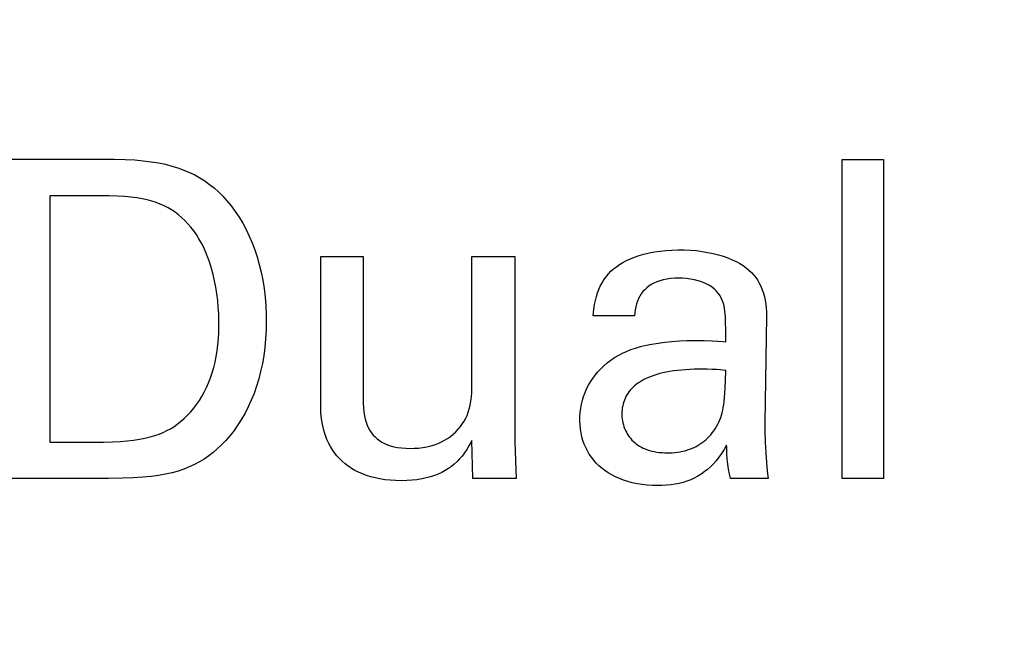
# Model space of a CAD drawing. Header units: inches. Extents: x 0.2 to 16.8, y 0.1 to 10.8.
# Tile 31 of 47: x 4.5326 to 4.6872, y 7.473 to 7.5718. Entities that reach past the tile are written whole.
import ezdxf

# ---------------------------------------------------------------- set-up
doc = ezdxf.new("R2010")
doc.units = ezdxf.units.IN
doc.header["$LTSCALE"] = 0.935
doc.header["$MEASUREMENT"] = 0
doc.layers.get('0').update_dxf_attribs({"linetype": 'CONTINUOUS'})
doc.layers.add('ARTWORK', color=7, linetype='CONTINUOUS')
doc.layers.add('DIMENSIONS', color=7, linetype='CONTINUOUS')
doc.styles.get("Standard").update_dxf_attribs({"font": 'txt', "width": 0.8})
doc.dimstyles.new('DIMSTYLE_2', dxfattribs={"dimtxt": 0.125, "dimasz": 0.18, "dimexe": 0.18, "dimexo": 0.0625, "dimgap": 0.09, "dimtad": 0, "dimtih": 1, "dimtoh": 1, "dimdec": 3, "dimzin": 4, "dimdsep": 46, "dimtxsty": 'STANDARD', "dimblk": '_FILLED', "dimblk1": '_FILLED', "dimblk2": '_FILLED', "dimcen": 0.09, "dimadec": 0, "dimazin": 0, "dimtp": 0.001, "dimtm": 0.001, "dimtfac": 1, "dimtdec": 3, "dimtofl": 0, "dimtmove": 0, "dimatfit": 3, "dimldrblk": '_FILLED', "dimfxl": 1, "dimtolj": 1, "dimtzin": 4, "dimarcsym": 0})

# ---------------------------------------------------------------- blocks, each defined once
blk = doc.blocks.new('*D22')
at = {"layer": 'DIMENSIONS', "color": 2, "linetype": 'CONTINUOUS'}
blk.add_line((4.70147, 7.012), (4.70147, 2.31488), dxfattribs=at)
at = {"layer": 'DIMENSIONS', "color": 2, "linetype": 'CONTINUOUS', "width": 0.8}
for s, p in [(']', (4.76397, 2.15238)), ('7.11', (4.76397, 1.75238)), ('[', (4.76397, 1.65238)), ('.280', (4.76397, 1.12738)), ('9X ', (4.76397, 0.82738))]:
    blk.add_text(s, height=0.125, rotation=90, dxfattribs=at).set_placement(p)
blk = doc.blocks.new('_FILLED')
at = {"color": 0, "linetype": 'BYBLOCK'}
blk.add_solid([(0, 0), (-1, 0.17361), (-1, -0.17361)], dxfattribs=at)
blk = doc.blocks.new('*D23')
at = {"layer": 'DIMENSIONS', "color": 2, "linetype": 'CONTINUOUS'}
for p, q in [((4.70947, 4.33777), (4.70947, 2.88968)), ((4.70947, 2.88968), (4.88728, 2.61657)), ((4.88728, 2.61657), (4.88728, 2.31488))]:
    blk.add_line(p, q, dxfattribs=at)
at = {"layer": 'DIMENSIONS', "color": 2, "linetype": 'CONTINUOUS', "width": 0.8}
for s, p in [(']', (4.94978, 2.15238)), ('7.32', (4.94978, 1.75238)), ('[', (4.94978, 1.65238)), ('.288', (4.94978, 1.12738))]:
    blk.add_text(s, height=0.125, rotation=90, dxfattribs=at).set_placement(p)

msp = doc.modelspace()

# ---------------------------------------------------------------- linework, layer by layer
at = {"layer": 'ARTWORK', "color": 7, "linetype": 'CONTINUOUS'}
for p, q in [((4.53045, 7.54996), (4.54534, 7.54996)), ((4.54534, 7.54996), (4.54749, 7.54995)), ((4.54749, 7.54995), (4.5492, 7.5499)), ((4.5492, 7.5499), (4.55069, 7.54983)), ((4.66172, 7.49984), (4.66172, 7.54989)), ((4.66172, 7.54989), (4.66825, 7.54989)), ((4.66825, 7.54989), (4.66825, 7.49984)), ((4.55069, 7.54983), (4.55203, 7.54971)), ((4.55203, 7.54971), (4.55326, 7.54956)), ((4.55326, 7.54956), (4.55442, 7.54937)), ((4.55442, 7.54937), (4.5555, 7.54915)), ((4.5555, 7.54915), (4.55652, 7.54888)), ((4.55652, 7.54888), (4.55748, 7.54859)), ((4.55748, 7.54859), (4.55841, 7.54825)), ((4.55841, 7.54825), (4.55928, 7.54788)), ((4.55928, 7.54788), (4.56013, 7.54747)), ((4.56013, 7.54747), (4.56093, 7.54702)), ((4.56093, 7.54702), (4.56171, 7.54653)), ((4.56171, 7.54653), (4.56245, 7.546)), ((4.56245, 7.546), (4.56317, 7.54543)), ((4.56317, 7.54543), (4.56385, 7.54481)), ((4.53739, 7.5442), (4.53739, 7.50553)), ((4.54572, 7.5442), (4.53739, 7.5442)), ((4.54669, 7.54419), (4.54572, 7.5442)), ((4.54796, 7.54415), (4.54669, 7.54419)), ((4.54909, 7.54409), (4.54796, 7.54415)), ((4.5501, 7.54399), (4.54909, 7.54409)), ((4.55102, 7.54387), (4.5501, 7.54399)), ((4.55187, 7.54373), (4.55102, 7.54387)), ((4.55265, 7.54356), (4.55187, 7.54373)), ((4.56385, 7.54481), (4.56452, 7.54415)), ((4.56452, 7.54415), (4.56516, 7.54344)), ((4.55338, 7.54337), (4.55265, 7.54356)), ((4.55407, 7.54315), (4.55338, 7.54337)), ((4.55471, 7.5429), (4.55407, 7.54315)), ((4.55533, 7.54263), (4.55471, 7.5429)), ((4.55592, 7.54233), (4.55533, 7.54263)), ((4.55648, 7.542), (4.55592, 7.54233)), ((4.56516, 7.54344), (4.56584, 7.54261)), ((4.56584, 7.54261), (4.56648, 7.54174)), ((4.55702, 7.54164), (4.55648, 7.542)), ((4.55729, 7.54144), (4.55702, 7.54164)), ((4.55755, 7.54124), (4.55729, 7.54144)), ((4.55806, 7.54081), (4.55755, 7.54124)), ((4.55856, 7.54034), (4.55806, 7.54081)), ((4.56648, 7.54174), (4.56708, 7.54083)), ((4.56708, 7.54083), (4.56765, 7.53989)), ((4.55905, 7.53982), (4.55856, 7.54034)), ((4.55951, 7.53929), (4.55905, 7.53982)), ((4.55995, 7.53872), (4.55951, 7.53929)), ((4.56765, 7.53989), (4.56818, 7.53891)), ((4.56037, 7.53812), (4.55995, 7.53872)), ((4.56078, 7.53747), (4.56037, 7.53812)), ((4.56818, 7.53891), (4.56867, 7.53789)), ((4.56867, 7.53789), (4.56912, 7.53683)), ((4.56116, 7.53679), (4.56078, 7.53747)), ((4.56152, 7.53607), (4.56116, 7.53679)), ((4.56187, 7.53531), (4.56152, 7.53607)), ((4.56912, 7.53683), (4.56954, 7.53574)), ((4.56219, 7.5345), (4.56187, 7.53531)), ((4.56249, 7.53366), (4.56219, 7.5345)), ((4.56954, 7.53574), (4.56991, 7.5346)), ((4.56991, 7.5346), (4.57025, 7.53342)), ((4.57988, 7.5113), (4.57988, 7.53468)), ((4.57988, 7.53468), (4.58654, 7.53468)), ((4.58654, 7.53468), (4.58654, 7.51227)), ((4.60362, 7.51497), (4.60362, 7.53468)), ((4.60362, 7.53468), (4.61036, 7.53468)), ((4.61036, 7.53468), (4.61036, 7.50637)), ((4.6285, 7.53432), (4.62916, 7.53458)), ((4.62916, 7.53458), (4.62987, 7.53482)), ((4.62987, 7.53482), (4.63062, 7.53504)), ((4.63062, 7.53504), (4.63142, 7.53523)), ((4.63142, 7.53523), (4.63226, 7.53539)), ((4.63226, 7.53539), (4.63315, 7.53552)), ((4.63315, 7.53552), (4.63406, 7.53563)), ((4.63406, 7.53563), (4.635, 7.53569)), ((4.635, 7.53569), (4.63595, 7.53573)), ((4.63595, 7.53573), (4.63632, 7.53573)), ((4.63632, 7.53573), (4.63696, 7.53572)), ((4.63696, 7.53572), (4.63791, 7.53568)), ((4.63791, 7.53568), (4.63885, 7.5356)), ((4.63885, 7.5356), (4.63976, 7.53548)), ((4.63976, 7.53548), (4.64065, 7.53533)), ((4.64065, 7.53533), (4.6415, 7.53515)), ((4.6415, 7.53515), (4.6423, 7.53494)), ((4.6423, 7.53494), (4.64307, 7.53471)), ((4.64307, 7.53471), (4.64378, 7.53445)), ((4.64378, 7.53445), (4.64445, 7.53418)), ((4.56276, 7.53277), (4.56249, 7.53366)), ((4.57025, 7.53342), (4.57054, 7.53221)), ((4.62585, 7.53273), (4.62629, 7.53308)), ((4.62629, 7.53308), (4.62678, 7.53342)), ((4.62678, 7.53342), (4.62731, 7.53373)), ((4.62731, 7.53373), (4.62788, 7.53403)), ((4.62788, 7.53403), (4.6285, 7.53432)), ((4.64445, 7.53418), (4.64508, 7.53388)), ((4.64508, 7.53388), (4.64565, 7.53357)), ((4.64565, 7.53357), (4.64618, 7.53324)), ((4.64618, 7.53324), (4.64666, 7.53289)), ((4.64666, 7.53289), (4.6471, 7.53254)), ((4.56301, 7.53184), (4.56276, 7.53277)), ((4.56323, 7.53088), (4.56301, 7.53184)), ((4.57054, 7.53221), (4.57079, 7.53095)), ((4.62435, 7.53102), (4.62469, 7.53151)), ((4.62469, 7.53151), (4.62507, 7.53198)), ((4.62507, 7.53198), (4.62544, 7.53236)), ((4.62544, 7.53236), (4.62585, 7.53273)), ((4.6471, 7.53254), (4.64749, 7.53217)), ((4.64749, 7.53217), (4.64784, 7.53179)), ((4.64784, 7.53179), (4.64816, 7.5314)), ((4.64816, 7.5314), (4.64844, 7.531)), ((4.56342, 7.52987), (4.56323, 7.53088)), ((4.56359, 7.52884), (4.56342, 7.52987)), ((4.57079, 7.53095), (4.571, 7.52966)), ((4.62354, 7.52949), (4.62377, 7.53002)), ((4.62377, 7.53002), (4.62404, 7.53053)), ((4.62404, 7.53053), (4.62435, 7.53102)), ((4.6314, 7.53003), (4.63106, 7.52977)), ((4.63177, 7.53028), (4.6314, 7.53003)), ((4.63218, 7.5305), (4.63177, 7.53028)), ((4.63263, 7.5307), (4.63218, 7.5305)), ((4.63311, 7.53087), (4.63263, 7.5307)), ((4.63363, 7.53101), (4.63311, 7.53087)), ((4.6342, 7.53113), (4.63363, 7.53101)), ((4.6345, 7.53118), (4.6342, 7.53113)), ((4.63481, 7.53122), (4.6345, 7.53118)), ((4.63547, 7.53127), (4.63481, 7.53122)), ((4.63618, 7.53129), (4.63547, 7.53127)), ((4.63667, 7.53128), (4.63618, 7.53129)), ((4.63731, 7.53123), (4.63667, 7.53128)), ((4.63794, 7.53114), (4.63731, 7.53123)), ((4.63856, 7.53102), (4.63794, 7.53114)), ((4.63913, 7.53088), (4.63856, 7.53102)), ((4.63967, 7.5307), (4.63913, 7.53088)), ((4.64017, 7.53051), (4.63967, 7.5307)), ((4.64062, 7.53029), (4.64017, 7.53051)), ((4.64102, 7.53006), (4.64062, 7.53029)), ((4.64138, 7.52982), (4.64102, 7.53006)), ((4.6417, 7.52956), (4.64138, 7.52982)), ((4.64844, 7.531), (4.64867, 7.53059)), ((4.64867, 7.53059), (4.64896, 7.53002)), ((4.64896, 7.53002), (4.6492, 7.52946)), ((4.56372, 7.52779), (4.56359, 7.52884)), ((4.571, 7.52966), (4.57115, 7.52832)), ((4.57115, 7.52832), (4.57127, 7.52696)), ((4.623, 7.52777), (4.62315, 7.52838)), ((4.62315, 7.52838), (4.62333, 7.52895)), ((4.62333, 7.52895), (4.62354, 7.52949)), ((4.62997, 7.52846), (4.62977, 7.52808)), ((4.6302, 7.52882), (4.62997, 7.52846)), ((4.63046, 7.52916), (4.6302, 7.52882)), ((4.63074, 7.52947), (4.63046, 7.52916)), ((4.63106, 7.52977), (4.63074, 7.52947)), ((4.64198, 7.52928), (4.6417, 7.52956)), ((4.64222, 7.529), (4.64198, 7.52928)), ((4.64247, 7.52866), (4.64222, 7.529)), ((4.64258, 7.52849), (4.64247, 7.52866)), ((4.64268, 7.52832), (4.64258, 7.52849)), ((4.64286, 7.52795), (4.64268, 7.52832)), ((4.6492, 7.52946), (4.64939, 7.52891)), ((4.64939, 7.52891), (4.64955, 7.52835)), ((4.64955, 7.52835), (4.64967, 7.5278)), ((4.56381, 7.52673), (4.56372, 7.52779)), ((4.56388, 7.52569), (4.56381, 7.52673)), ((4.57127, 7.52696), (4.57133, 7.52556)), ((4.62276, 7.52638), (4.62287, 7.52712)), ((4.62287, 7.52712), (4.623, 7.52777)), ((4.62934, 7.52678), (4.62925, 7.5263)), ((4.62945, 7.52724), (4.62934, 7.52678)), ((4.6296, 7.52767), (4.62945, 7.52724)), ((4.62977, 7.52808), (4.6296, 7.52767)), ((4.64301, 7.52756), (4.64286, 7.52795)), ((4.64314, 7.52712), (4.64301, 7.52756)), ((4.64325, 7.52662), (4.64314, 7.52712)), ((4.64967, 7.5278), (4.64976, 7.52722)), ((4.64976, 7.52722), (4.64982, 7.52661)), ((4.56391, 7.52472), (4.56388, 7.52569)), ((4.57133, 7.52556), (4.57134, 7.52448)), ((4.62264, 7.52538), (4.62276, 7.52638)), ((4.62916, 7.52538), (4.62264, 7.52538)), ((4.62919, 7.52581), (4.62916, 7.52538)), ((4.62925, 7.5263), (4.62919, 7.52581)), ((4.64333, 7.52603), (4.64325, 7.52662)), ((4.6434, 7.52532), (4.64333, 7.52603)), ((4.64344, 7.52442), (4.6434, 7.52532)), ((4.64985, 7.52525), (4.64958, 7.50858)), ((4.64982, 7.52661), (4.64985, 7.52592)), ((4.64985, 7.52592), (4.64985, 7.52525)), ((4.56389, 7.52276), (4.56391, 7.52374)), ((4.56391, 7.5242), (4.56391, 7.52472)), ((4.56391, 7.52374), (4.56391, 7.5242)), ((4.57134, 7.52448), (4.57132, 7.52309)), ((4.64346, 7.52319), (4.64344, 7.52442)), ((4.56383, 7.52179), (4.56389, 7.52276)), ((4.57132, 7.52309), (4.57124, 7.52173)), ((4.64347, 7.52129), (4.64346, 7.52319)), ((4.56363, 7.51989), (4.56375, 7.52083)), ((4.56375, 7.52083), (4.56383, 7.52179)), ((4.57124, 7.52173), (4.57112, 7.5204)), ((4.6293, 7.52031), (4.6301, 7.52054)), ((4.6301, 7.52054), (4.63096, 7.52075)), ((4.63096, 7.52075), (4.63188, 7.52094)), ((4.63188, 7.52094), (4.63287, 7.5211)), ((4.63287, 7.5211), (4.63392, 7.52124)), ((4.63392, 7.52124), (4.63502, 7.52135)), ((4.63502, 7.52135), (4.63618, 7.52143)), ((4.63618, 7.52143), (4.63738, 7.52148)), ((4.63738, 7.52148), (4.63859, 7.5215)), ((4.63859, 7.5215), (4.63875, 7.5215)), ((4.63875, 7.5215), (4.63944, 7.52149)), ((4.63944, 7.52149), (4.64009, 7.52148)), ((4.64009, 7.52148), (4.64135, 7.52143)), ((4.64135, 7.52143), (4.64303, 7.52132)), ((4.64303, 7.52132), (4.64347, 7.52129)), ((4.5633, 7.51809), (4.56348, 7.51898)), ((4.56348, 7.51898), (4.56363, 7.51989)), ((4.57095, 7.51911), (4.57073, 7.51786)), ((4.57112, 7.5204), (4.57095, 7.51911)), ((4.62602, 7.51881), (4.62667, 7.51921)), ((4.62667, 7.51921), (4.62725, 7.51951)), ((4.62725, 7.51951), (4.62787, 7.51979)), ((4.62787, 7.51979), (4.62856, 7.52006)), ((4.62856, 7.52006), (4.6293, 7.52031)), ((4.56309, 7.51724), (4.5633, 7.51809)), ((4.57073, 7.51786), (4.57046, 7.51664)), ((4.62384, 7.51705), (4.62433, 7.51752)), ((4.62433, 7.51752), (4.62485, 7.51797)), ((4.62485, 7.51797), (4.62542, 7.5184)), ((4.62542, 7.5184), (4.62602, 7.51881)), ((4.56258, 7.51561), (4.56285, 7.51641)), ((4.56285, 7.51641), (4.56309, 7.51724)), ((4.57046, 7.51664), (4.57016, 7.51546)), ((4.62258, 7.51555), (4.62297, 7.51607)), ((4.62297, 7.51607), (4.62339, 7.51657)), ((4.62339, 7.51657), (4.62384, 7.51705)), ((4.63218, 7.51601), (4.63175, 7.51586)), ((4.63263, 7.51616), (4.63218, 7.51601)), ((4.63311, 7.51629), (4.63263, 7.51616)), ((4.63361, 7.51641), (4.63311, 7.51629)), ((4.63413, 7.51653), (4.63361, 7.51641)), ((4.63469, 7.51663), (4.63413, 7.51653)), ((4.63527, 7.51672), (4.63469, 7.51663)), ((4.63587, 7.5168), (4.63527, 7.51672)), ((4.6365, 7.51686), (4.63587, 7.5168)), ((4.63715, 7.51691), (4.6365, 7.51686)), ((4.63783, 7.51695), (4.63715, 7.51691)), ((4.63852, 7.51697), (4.63783, 7.51695)), ((4.63924, 7.51698), (4.63852, 7.51697)), ((4.63972, 7.51698), (4.63924, 7.51698)), ((4.64057, 7.51698), (4.63972, 7.51698)), ((4.64131, 7.51695), (4.64057, 7.51698)), ((4.64199, 7.51692), (4.64131, 7.51695)), ((4.64264, 7.51687), (4.64199, 7.51692)), ((4.64334, 7.51679), (4.64264, 7.51687)), ((4.64347, 7.51678), (4.64334, 7.51679)), ((4.64342, 7.51517), (4.64347, 7.51678)), ((4.56196, 7.51411), (4.56228, 7.51485)), ((4.56228, 7.51485), (4.56258, 7.51561)), ((4.57016, 7.51546), (4.56981, 7.51431)), ((4.60361, 7.51412), (4.60362, 7.51497)), ((4.62163, 7.5139), (4.62191, 7.51447)), ((4.62191, 7.51447), (4.62223, 7.51502)), ((4.62223, 7.51502), (4.62258, 7.51555)), ((4.62913, 7.51436), (4.62889, 7.51414)), ((4.62939, 7.51457), (4.62913, 7.51436)), ((4.62967, 7.51478), (4.62939, 7.51457)), ((4.62996, 7.51498), (4.62967, 7.51478)), ((4.63028, 7.51517), (4.62996, 7.51498)), ((4.63062, 7.51535), (4.63028, 7.51517)), ((4.63097, 7.51553), (4.63062, 7.51535)), ((4.63135, 7.5157), (4.63097, 7.51553)), ((4.63175, 7.51586), (4.63135, 7.5157)), ((4.64337, 7.51407), (4.64342, 7.51517)), ((4.56124, 7.51273), (4.56161, 7.5134)), ((4.56161, 7.5134), (4.56196, 7.51411)), ((4.56942, 7.5132), (4.56898, 7.51213)), ((4.56981, 7.51431), (4.56942, 7.5132)), ((4.60353, 7.5126), (4.60359, 7.51332)), ((4.60359, 7.51332), (4.60361, 7.51412)), ((4.62116, 7.51272), (4.62138, 7.51332)), ((4.62138, 7.51332), (4.62163, 7.5139)), ((4.62794, 7.51295), (4.62779, 7.51268)), ((4.6281, 7.5132), (4.62794, 7.51295)), ((4.62827, 7.51345), (4.6281, 7.5132)), ((4.62846, 7.51368), (4.62827, 7.51345)), ((4.62867, 7.51392), (4.62846, 7.51368)), ((4.62889, 7.51414), (4.62867, 7.51392)), ((4.64328, 7.51254), (4.64333, 7.51323)), ((4.64333, 7.51323), (4.64337, 7.51407)), ((4.55996, 7.51087), (4.56041, 7.51146)), ((4.56041, 7.51146), (4.56084, 7.51208)), ((4.56084, 7.51208), (4.56124, 7.51273)), ((4.56898, 7.51213), (4.56851, 7.5111)), ((4.57989, 7.51078), (4.57988, 7.5113)), ((4.58654, 7.51227), (4.58655, 7.51161)), ((4.58655, 7.51161), (4.58659, 7.51091)), ((4.60321, 7.51077), (4.60335, 7.51133)), ((4.60335, 7.51133), (4.60345, 7.51195)), ((4.60345, 7.51195), (4.60353, 7.5126)), ((4.6207, 7.51085), (4.62082, 7.51148)), ((4.62082, 7.51148), (4.62097, 7.51211)), ((4.62097, 7.51211), (4.62116, 7.51272)), ((4.62729, 7.51125), (4.62723, 7.51093)), ((4.62736, 7.51155), (4.62729, 7.51125)), ((4.62745, 7.51185), (4.62736, 7.51155)), ((4.62755, 7.51214), (4.62745, 7.51185)), ((4.62766, 7.51241), (4.62755, 7.51214)), ((4.62779, 7.51268), (4.62766, 7.51241)), ((4.64308, 7.51097), (4.64315, 7.51143)), ((4.64315, 7.51143), (4.64322, 7.51195)), ((4.64322, 7.51195), (4.64328, 7.51254)), ((4.55845, 7.50925), (4.55898, 7.50976)), ((4.55898, 7.50976), (4.55948, 7.5103)), ((4.55948, 7.5103), (4.55996, 7.51087)), ((4.56801, 7.51011), (4.56746, 7.50915)), ((4.56851, 7.5111), (4.56801, 7.51011)), ((4.57993, 7.51001), (4.57989, 7.51078)), ((4.58, 7.50926), (4.57993, 7.51001)), ((4.58659, 7.51091), (4.58666, 7.51027)), ((4.58666, 7.51027), (4.58675, 7.50969)), ((4.58675, 7.50969), (4.58688, 7.50915)), ((4.60266, 7.50928), (4.60287, 7.50974)), ((4.60287, 7.50974), (4.60305, 7.51024)), ((4.60305, 7.51024), (4.60321, 7.51077)), ((4.62057, 7.50955), (4.62062, 7.5102)), ((4.62062, 7.5102), (4.6207, 7.51085)), ((4.62717, 7.51026), (4.62716, 7.50991)), ((4.62716, 7.50991), (4.62716, 7.50982)), ((4.62716, 7.50982), (4.62717, 7.50952)), ((4.62719, 7.5106), (4.62717, 7.51026)), ((4.62723, 7.51093), (4.62719, 7.5106)), ((4.64267, 7.5094), (4.64279, 7.50976)), ((4.64279, 7.50976), (4.6429, 7.51014)), ((4.6429, 7.51014), (4.64299, 7.51054)), ((4.64299, 7.51054), (4.64308, 7.51097)), ((4.55683, 7.50796), (4.55732, 7.50831)), ((4.55732, 7.50831), (4.5579, 7.50877)), ((4.5579, 7.50877), (4.55845, 7.50925)), ((4.56689, 7.50825), (4.56628, 7.50739)), ((4.56746, 7.50915), (4.56689, 7.50825)), ((4.58011, 7.50855), (4.58, 7.50926)), ((4.58025, 7.50787), (4.58011, 7.50855)), ((4.58688, 7.50915), (4.58702, 7.50865)), ((4.58702, 7.50865), (4.58719, 7.50819)), ((4.58719, 7.50819), (4.58739, 7.50776)), ((4.60183, 7.50799), (4.60216, 7.50845)), ((4.60216, 7.50845), (4.60242, 7.50885)), ((4.60242, 7.50885), (4.60266, 7.50928)), ((4.62056, 7.509), (4.62057, 7.50955)), ((4.62056, 7.50888), (4.62056, 7.509)), ((4.62059, 7.50823), (4.62056, 7.50888)), ((4.62065, 7.5076), (4.62059, 7.50823)), ((4.62717, 7.50952), (4.6272, 7.5092)), ((4.6272, 7.5092), (4.62725, 7.50889)), ((4.62725, 7.50889), (4.62731, 7.50857)), ((4.62731, 7.50857), (4.62739, 7.50827)), ((4.62739, 7.50827), (4.62748, 7.50796)), ((4.64202, 7.50798), (4.64221, 7.50834)), ((4.64221, 7.50834), (4.64238, 7.50869)), ((4.64238, 7.50869), (4.64254, 7.50904)), ((4.64254, 7.50904), (4.64267, 7.5094)), ((4.64958, 7.50858), (4.64958, 7.50854)), ((4.64958, 7.50854), (4.6496, 7.50726)), ((4.55383, 7.50658), (4.55451, 7.50681)), ((4.55451, 7.50681), (4.55515, 7.50707)), ((4.55515, 7.50707), (4.55575, 7.50735)), ((4.55575, 7.50735), (4.55631, 7.50764)), ((4.55631, 7.50764), (4.55683, 7.50796)), ((4.56628, 7.50739), (4.56565, 7.50657)), ((4.58043, 7.50721), (4.58025, 7.50787)), ((4.58063, 7.50658), (4.58043, 7.50721)), ((4.58739, 7.50776), (4.58761, 7.50736)), ((4.58761, 7.50736), (4.58785, 7.507)), ((4.58785, 7.507), (4.58812, 7.50666)), ((4.58812, 7.50666), (4.58842, 7.50635)), ((4.60026, 7.50644), (4.60069, 7.50679)), ((4.60069, 7.50679), (4.6011, 7.50716)), ((4.6011, 7.50716), (4.60147, 7.50756)), ((4.60147, 7.50756), (4.60183, 7.50799)), ((4.62075, 7.50698), (4.62065, 7.5076)), ((4.62088, 7.50638), (4.62075, 7.50698)), ((4.62748, 7.50796), (4.62759, 7.50767)), ((4.62759, 7.50767), (4.62772, 7.50738)), ((4.62772, 7.50738), (4.62786, 7.5071)), ((4.62786, 7.5071), (4.62801, 7.50684)), ((4.62801, 7.50684), (4.62817, 7.50658)), ((4.64086, 7.50642), (4.64111, 7.50669)), ((4.64111, 7.50669), (4.64135, 7.50699)), ((4.64135, 7.50699), (4.64158, 7.50729)), ((4.64158, 7.50729), (4.6418, 7.50761)), ((4.6418, 7.50761), (4.64202, 7.50798)), ((4.6496, 7.50726), (4.64966, 7.50556)), ((4.53739, 7.50553), (4.5442, 7.50553)), ((4.5442, 7.50553), (4.5458, 7.50555)), ((4.5458, 7.50555), (4.54718, 7.50559)), ((4.54718, 7.50559), (4.5484, 7.50565)), ((4.5484, 7.50565), (4.54951, 7.50575)), ((4.54951, 7.50575), (4.55051, 7.50586)), ((4.55051, 7.50586), (4.55144, 7.50601)), ((4.55144, 7.50601), (4.5523, 7.50617)), ((4.5523, 7.50617), (4.55309, 7.50636)), ((4.55309, 7.50636), (4.55383, 7.50658)), ((4.56433, 7.50511), (4.56364, 7.50447)), ((4.565, 7.50581), (4.56433, 7.50511)), ((4.56565, 7.50657), (4.565, 7.50581)), ((4.58086, 7.50598), (4.58063, 7.50658)), ((4.58112, 7.50541), (4.58086, 7.50598)), ((4.58141, 7.50487), (4.58112, 7.50541)), ((4.58842, 7.50635), (4.58874, 7.50606)), ((4.58874, 7.50606), (4.5891, 7.50579)), ((4.5891, 7.50579), (4.58948, 7.50555)), ((4.58948, 7.50555), (4.5899, 7.50533)), ((4.5899, 7.50533), (4.59035, 7.50514)), ((4.59035, 7.50514), (4.59084, 7.50497)), ((4.59716, 7.50496), (4.59774, 7.50513)), ((4.59774, 7.50513), (4.5983, 7.50534)), ((4.5983, 7.50534), (4.59883, 7.50557)), ((4.59883, 7.50557), (4.59933, 7.50583)), ((4.59933, 7.50583), (4.59981, 7.50612)), ((4.59981, 7.50612), (4.60026, 7.50644)), ((4.6035, 7.50557), (4.60315, 7.50494)), ((4.60362, 7.50581), (4.6035, 7.50557)), ((4.60376, 7.49984), (4.60362, 7.50581)), ((4.61036, 7.50637), (4.61037, 7.50553)), ((4.61037, 7.50553), (4.61056, 7.49984)), ((4.62105, 7.5058), (4.62088, 7.50638)), ((4.62125, 7.50523), (4.62105, 7.5058)), ((4.62148, 7.50469), (4.62125, 7.50523)), ((4.62817, 7.50658), (4.62835, 7.50633)), ((4.62835, 7.50633), (4.62854, 7.5061)), ((4.62854, 7.5061), (4.62874, 7.50587)), ((4.62874, 7.50587), (4.62896, 7.50566)), ((4.62896, 7.50566), (4.62918, 7.50546)), ((4.62918, 7.50546), (4.62942, 7.50527)), ((4.62942, 7.50527), (4.62968, 7.50509)), ((4.62968, 7.50509), (4.62995, 7.50492)), ((4.63884, 7.50488), (4.63916, 7.50506)), ((4.63916, 7.50506), (4.63932, 7.50515)), ((4.63932, 7.50515), (4.63947, 7.50525)), ((4.63947, 7.50525), (4.63977, 7.50546)), ((4.63977, 7.50546), (4.64005, 7.50568)), ((4.64005, 7.50568), (4.64033, 7.50591)), ((4.64033, 7.50591), (4.6406, 7.50616)), ((4.6406, 7.50616), (4.64086, 7.50642)), ((4.6436, 7.50505), (4.64322, 7.50437)), ((4.64361, 7.50472), (4.6436, 7.50505)), ((4.64966, 7.50556), (4.64975, 7.50388)), ((4.56301, 7.50393), (4.56231, 7.50339)), ((4.56364, 7.50447), (4.56301, 7.50393)), ((4.58173, 7.50435), (4.58141, 7.50487)), ((4.58207, 7.50385), (4.58173, 7.50435)), ((4.58244, 7.50339), (4.58207, 7.50385)), ((4.59084, 7.50497), (4.59137, 7.50483)), ((4.59137, 7.50483), (4.59195, 7.50471)), ((4.59195, 7.50471), (4.59257, 7.50463)), ((4.59257, 7.50463), (4.59324, 7.50458)), ((4.59324, 7.50458), (4.59397, 7.50456)), ((4.59397, 7.50456), (4.59455, 7.50457)), ((4.59455, 7.50457), (4.59524, 7.50462)), ((4.59524, 7.50462), (4.59591, 7.5047)), ((4.59591, 7.5047), (4.59655, 7.50481)), ((4.59655, 7.50481), (4.59716, 7.50496)), ((4.60244, 7.50384), (4.60207, 7.50336)), ((4.6028, 7.50437), (4.60244, 7.50384)), ((4.60315, 7.50494), (4.6028, 7.50437)), ((4.62175, 7.50416), (4.62148, 7.50469)), ((4.62205, 7.50366), (4.62175, 7.50416)), ((4.62238, 7.50317), (4.62205, 7.50366)), ((4.62995, 7.50492), (4.63023, 7.50476)), ((4.63023, 7.50476), (4.63052, 7.50461)), ((4.63052, 7.50461), (4.63083, 7.50448)), ((4.63083, 7.50448), (4.63116, 7.50435)), ((4.63116, 7.50435), (4.6315, 7.50424)), ((4.6315, 7.50424), (4.63186, 7.50415)), ((4.63186, 7.50415), (4.63223, 7.50406)), ((4.63223, 7.50406), (4.63262, 7.50399)), ((4.63262, 7.50399), (4.63303, 7.50394)), ((4.63303, 7.50394), (4.63324, 7.50392)), ((4.63324, 7.50392), (4.63346, 7.5039)), ((4.63346, 7.5039), (4.6339, 7.50387)), ((4.6339, 7.50387), (4.63437, 7.50387)), ((4.63437, 7.50387), (4.6346, 7.50387)), ((4.6346, 7.50387), (4.63505, 7.50388)), ((4.63505, 7.50388), (4.63549, 7.50392)), ((4.63549, 7.50392), (4.63591, 7.50397)), ((4.63591, 7.50397), (4.63632, 7.50403)), ((4.63632, 7.50403), (4.63671, 7.50411)), ((4.63671, 7.50411), (4.6371, 7.5042)), ((4.6371, 7.5042), (4.63747, 7.50431)), ((4.63747, 7.50431), (4.63783, 7.50443)), ((4.63783, 7.50443), (4.63818, 7.50457)), ((4.63818, 7.50457), (4.63852, 7.50472)), ((4.63852, 7.50472), (4.63884, 7.50488)), ((4.64282, 7.50375), (4.6424, 7.50317)), ((4.64322, 7.50437), (4.64282, 7.50375)), ((4.64363, 7.50376), (4.64361, 7.50472)), ((4.64369, 7.5029), (4.64363, 7.50376)), ((4.64975, 7.50388), (4.64986, 7.50234)), ((4.56006, 7.50201), (4.55925, 7.50164)), ((4.56084, 7.50243), (4.56006, 7.50201)), ((4.56159, 7.50289), (4.56084, 7.50243)), ((4.56231, 7.50339), (4.56159, 7.50289)), ((4.58284, 7.50295), (4.58244, 7.50339)), ((4.58327, 7.50253), (4.58284, 7.50295)), ((4.58372, 7.50214), (4.58327, 7.50253)), ((4.5842, 7.50177), (4.58372, 7.50214)), ((4.60085, 7.5021), (4.6004, 7.50173)), ((4.60128, 7.50249), (4.60085, 7.5021)), ((4.60169, 7.50291), (4.60128, 7.50249)), ((4.60207, 7.50336), (4.60169, 7.50291)), ((4.62274, 7.50271), (4.62238, 7.50317)), ((4.62314, 7.50226), (4.62274, 7.50271)), ((4.62356, 7.50184), (4.62314, 7.50226)), ((4.64152, 7.50213), (4.64106, 7.50167)), ((4.64197, 7.50263), (4.64152, 7.50213)), ((4.6424, 7.50317), (4.64197, 7.50263)), ((4.64378, 7.50209), (4.64369, 7.5029)), ((4.64389, 7.50132), (4.64378, 7.50209)), ((4.64986, 7.50234), (4.64999, 7.50099)), ((4.55554, 7.50051), (4.55445, 7.50031)), ((4.55656, 7.50074), (4.55554, 7.50051)), ((4.55751, 7.501), (4.55656, 7.50074)), ((4.5584, 7.5013), (4.55751, 7.501)), ((4.55925, 7.50164), (4.5584, 7.5013)), ((4.58446, 7.50159), (4.5842, 7.50177)), ((4.58472, 7.50142), (4.58446, 7.50159)), ((4.58526, 7.50111), (4.58472, 7.50142)), ((4.58583, 7.50082), (4.58526, 7.50111)), ((4.58643, 7.50055), (4.58583, 7.50082)), ((4.58707, 7.50031), (4.58643, 7.50055)), ((4.59833, 7.50054), (4.59773, 7.5003)), ((4.59889, 7.5008), (4.59833, 7.50054)), ((4.59942, 7.50108), (4.59889, 7.5008)), ((4.59992, 7.50139), (4.59942, 7.50108)), ((4.6004, 7.50173), (4.59992, 7.50139)), ((4.62402, 7.50144), (4.62356, 7.50184)), ((4.62426, 7.50125), (4.62402, 7.50144)), ((4.6245, 7.50107), (4.62426, 7.50125)), ((4.62502, 7.50072), (4.6245, 7.50107)), ((4.62557, 7.50039), (4.62502, 7.50072)), ((4.63959, 7.50051), (4.63906, 7.50019)), ((4.64009, 7.50086), (4.63959, 7.50051)), ((4.64059, 7.50125), (4.64009, 7.50086)), ((4.64106, 7.50167), (4.64059, 7.50125)), ((4.64405, 7.50057), (4.64389, 7.50132)), ((4.64423, 7.49984), (4.64405, 7.50057)), ((4.64999, 7.50099), (4.65013, 7.49984)), ((4.5466, 7.49984), (4.53045, 7.49984)), ((4.54875, 7.49987), (4.5466, 7.49984)), ((4.55047, 7.49993), (4.54875, 7.49987)), ((4.55195, 7.50002), (4.55047, 7.49993)), ((4.55326, 7.50015), (4.55195, 7.50002)), ((4.55445, 7.50031), (4.55326, 7.50015)), ((4.58774, 7.5001), (4.58707, 7.50031)), ((4.58844, 7.49992), (4.58774, 7.5001)), ((4.58918, 7.49977), (4.58844, 7.49992)), ((4.58995, 7.49965), (4.58918, 7.49977)), ((4.59077, 7.49957), (4.58995, 7.49965)), ((4.59162, 7.49951), (4.59077, 7.49957)), ((4.59251, 7.49949), (4.59162, 7.49951)), ((4.59339, 7.49951), (4.59251, 7.49949)), ((4.59422, 7.49957), (4.59339, 7.49951)), ((4.595, 7.49965), (4.59422, 7.49957)), ((4.59574, 7.49977), (4.595, 7.49965)), ((4.59644, 7.49992), (4.59574, 7.49977)), ((4.59711, 7.5001), (4.59644, 7.49992)), ((4.59773, 7.5003), (4.59711, 7.5001)), ((4.61056, 7.49984), (4.60376, 7.49984)), ((4.62615, 7.50009), (4.62557, 7.50039)), ((4.62677, 7.49982), (4.62615, 7.50009)), ((4.62741, 7.49957), (4.62677, 7.49982)), ((4.62809, 7.49936), (4.62741, 7.49957)), ((4.6288, 7.49917), (4.62809, 7.49936)), ((4.62954, 7.49901), (4.6288, 7.49917)), ((4.63032, 7.49889), (4.62954, 7.49901)), ((4.63113, 7.4988), (4.63032, 7.49889)), ((4.63552, 7.49894), (4.63485, 7.49884)), ((4.63616, 7.49907), (4.63552, 7.49894)), ((4.63678, 7.49923), (4.63616, 7.49907)), ((4.63738, 7.49942), (4.63678, 7.49923)), ((4.63796, 7.49964), (4.63738, 7.49942)), ((4.63852, 7.4999), (4.63796, 7.49964)), ((4.63906, 7.50019), (4.63852, 7.4999)), ((4.65013, 7.49984), (4.64423, 7.49984)), ((4.66825, 7.49984), (4.66172, 7.49984)), ((4.63197, 7.49875), (4.63113, 7.4988)), ((4.63284, 7.49873), (4.63197, 7.49875)), ((4.63341, 7.49873), (4.63284, 7.49873)), ((4.63415, 7.49877), (4.63341, 7.49873)), ((4.63485, 7.49884), (4.63415, 7.49877))]:
    msp.add_line(p, q, dxfattribs=at)

# ---------------------------------------------------------------- dimensions: what is measured, and where the dimension line sits
at = {"layer": 'DIMENSIONS', "color": 2, "linetype": 'CONTINUOUS'}
dim = msp.add_ordinate_dim(feature_location=(4.70147, 7.012), offset=(0, -4.69712), dtype=1, origin=(4.42147, 8.01664), text='9X <>', dimstyle='DIMSTYLE_2', dxfattribs=at)
dim.commit()
dim.dimension.update_dxf_attribs({"geometry": '*D22', "text_midpoint": (4.70147, 1.53988)})
dim = msp.add_ordinate_dim(feature_location=(4.70947, 4.33777), offset=(0.17781, -2.02289), dtype=0, origin=(4.42147, 8.01664), dimstyle='DIMSTYLE_2', dxfattribs=at)
dim.commit()
dim.dimension.update_dxf_attribs({"geometry": '*D23', "text_midpoint": (4.88728, 1.68988)})

doc.saveas('drawing.dxf')
